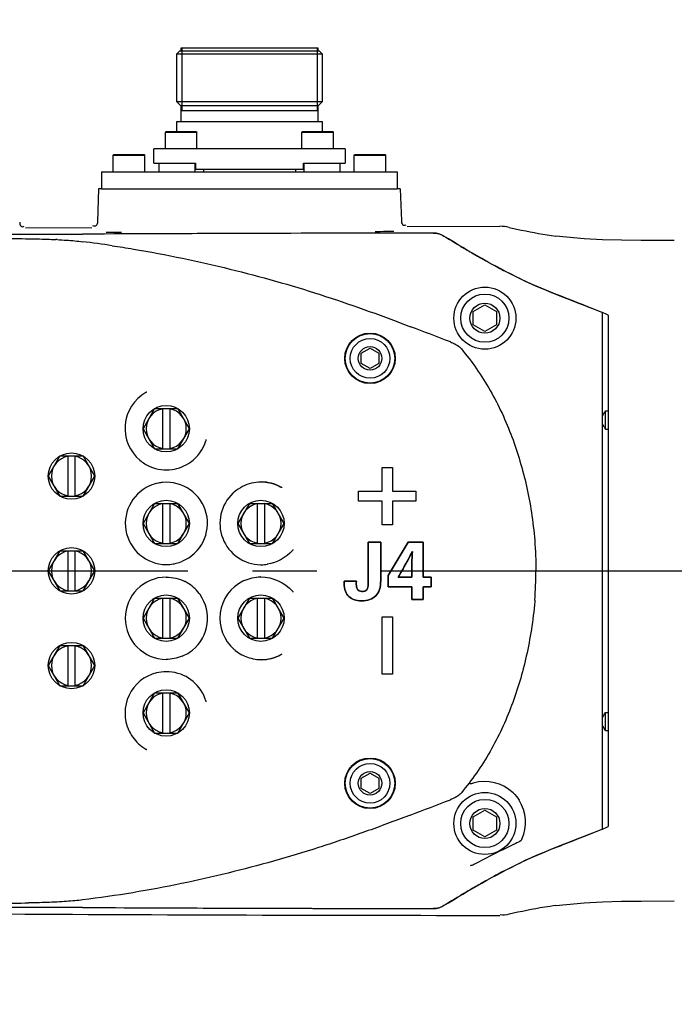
# Model space of a CAD drawing. Header units: millimetres. Extents: x 7426 to 8300, y 124 to 421.
# Tile 123 of 130: x 8198.91 to 8202.71, y 352.11 to 357.82. Entities that reach past the tile are written whole.
import ezdxf

# ---------------------------------------------------------------- set-up
doc = ezdxf.new("R2010")
doc.units = ezdxf.units.MM
doc.linetypes.add('BANKLINE1', pattern=[5.5, 4, -1.5])
doc.linetypes.add('CENTER', pattern=[0.6, 0.375, -0.075, 0.075, -0.075])
doc.layers.add('00_COMPONENTS', color=7, linetype='BANKLINE1')
doc.layers.add('外形图', color=7, linetype='Continuous')
doc.styles.add('微软雅黑', font='msyh.ttc')
doc.dimstyles.new('尺寸标注_1_30比例', dxfattribs={"dimtxt": 2.1, "dimasz": 1.7, "dimexe": 0.5, "dimexo": 0.4, "dimgap": 0.5, "dimtad": 1, "dimdec": 1, "dimlfac": 30, "dimdsep": 46, "dimtxsty": '微软雅黑', "dimcen": 0.09, "dimadec": 0, "dimazin": 0, "dimtp": 0.01, "dimtm": 0.01, "dimtfac": 1, "dimtdec": 1, "dimtofl": 0, "dimtmove": 0, "dimatfit": 3, "dimfxl": 1, "dimtolj": 1, "dimarcsym": 0})

# ---------------------------------------------------------------- blocks, each defined once
blk = doc.blocks.new('*D1496')
at = {"layer": 'Defpoints', "color": 0}
for p in [(8189.3816, 360.231), (8189.3816, 356.8145), (8212.4482, 352.4573)]:
    blk.add_point(p, dxfattribs=at)
at = {"layer": '外形图', "color": 0, "linetype": 'Continuous', "lineweight": -2}
for p, q in [((8189.3816, 357.2145), (8189.3816, 360.731)), ((8212.4482, 352.8573), (8212.4482, 360.731)), ((8210.7482, 360.231), (8191.0816, 360.231))]:
    blk.add_line(p, q, dxfattribs=at)
at = {"layer": '外形图', "color": 0}
for points in [[(8191.0816, 360.5143), (8191.0816, 359.9477), (8189.3816, 360.231)], [(8210.7482, 359.9477), (8210.7482, 360.5143), (8212.4482, 360.231)]]:
    blk.add_solid(points, dxfattribs=at)
at = {"layer": '外形图', "color": 0, "insert": (8200.0657, 362.9015), "char_height": 2.1, "attachment_point": 2, "style": '微软雅黑'}
blk.add_mtext('\\A1;\\A1;692', dxfattribs=at)
blk = doc.blocks.new('*D1503')
at = {"layer": '00_COMPONENTS', "color": 0, "linetype": 'ByBlock', "lineweight": -2, "ltscale": 20}
for p, q in [((8212.0482, 375.6253), (8161.8098, 375.6253)), ((8162.3098, 317.1573), (8162.3098, 373.9253)), ((8213.3816, 315.4573), (8161.8098, 315.4573))]:
    blk.add_line(p, q, dxfattribs=at)
at = {"layer": '00_COMPONENTS', "color": 0}
for points in [[(8162.5931, 373.9253), (8162.0264, 373.9253), (8162.3098, 375.6253)], [(8162.0264, 317.1573), (8162.5931, 317.1573), (8162.3098, 315.4573)]]:
    blk.add_solid(points, dxfattribs=at)
at = {"layer": 'Defpoints', "color": 0}
for p in [(8162.3098, 375.6253), (8212.4482, 375.6253), (8213.7816, 315.4573)]:
    blk.add_point(p, dxfattribs=at)
at = {"layer": '00_COMPONENTS', "color": 0, "insert": (8160.7184, 345.5413), "char_height": 2.1, "attachment_point": 5, "rotation": 90, "style": '微软雅黑'}
blk.add_mtext('\\A1;\\A1;1805', dxfattribs=at)

msp = doc.modelspace()

# ---------------------------------------------------------------- linework, layer by layer
at = {"layer": '00_COMPONENTS', "linetype": 'ByBlock', "ltscale": 20}
msp.add_arc((8212.4482, 332.124), 43.5013, 9, 259, dxfattribs=at)
at = {"layer": '外形图', "linetype": 'Continuous'}
for p, q in [((8199.8416, 357.6407), (8199.8249, 357.624)), ((8200.6549, 357.6407), (8199.8416, 357.6407)), ((8199.8499, 357.6573), (8199.8499, 357.6407)), ((8200.6466, 357.6573), (8199.8499, 357.6573)), ((8199.8552, 357.6573), (8199.8552, 357.295)), ((8200.6412, 357.6573), (8200.6412, 357.295)), ((8200.6466, 357.6407), (8200.6466, 357.6573)), ((8200.6716, 357.624), (8200.6549, 357.6407)), ((8199.8249, 357.624), (8199.8249, 357.349)), ((8200.6716, 357.624), (8199.8249, 357.624)), ((8200.6716, 357.349), (8200.6716, 357.624)), ((8199.8499, 357.324), (8199.8249, 357.349)), ((8199.8249, 357.349), (8200.6716, 357.349)), ((8199.8499, 357.324), (8199.8499, 357.2307)), ((8200.6466, 357.324), (8199.8499, 357.324)), ((8200.6466, 357.295), (8199.8499, 357.295)), ((8200.6716, 357.349), (8200.6466, 357.324)), ((8200.6466, 357.2307), (8200.6466, 357.324)), ((8199.8249, 357.2307), (8199.8249, 357.174)), ((8200.6716, 357.2307), (8199.8249, 357.2307)), ((8200.6716, 357.174), (8200.6716, 357.2307)), ((8199.7632, 357.174), (8199.7599, 357.1707)), ((8199.7599, 357.074), (8199.7599, 357.1707)), ((8199.7599, 357.1707), (8199.9432, 357.1707)), ((8199.7632, 357.174), (8199.9399, 357.174)), ((8199.9399, 357.174), (8199.9432, 357.1707)), ((8199.9432, 357.074), (8199.9432, 357.1707)), ((8200.5566, 357.174), (8200.5532, 357.1707)), ((8200.5532, 357.074), (8200.5532, 357.1707)), ((8200.5532, 357.1707), (8200.7366, 357.1707)), ((8200.5566, 357.174), (8200.7332, 357.174)), ((8200.7332, 357.174), (8200.7366, 357.1707)), ((8200.7366, 357.074), (8200.7366, 357.1707)), ((8199.6932, 356.9907), (8199.6932, 357.074)), ((8200.8032, 357.074), (8199.6932, 357.074)), ((8200.8032, 357.074), (8200.8032, 356.9907)), ((8199.4599, 357.0407), (8199.4566, 357.0373)), ((8199.4566, 356.9407), (8199.4566, 357.0373)), ((8199.4566, 357.0373), (8199.6399, 357.0373)), ((8199.4599, 357.0407), (8199.6366, 357.0407)), ((8199.6366, 357.0407), (8199.6399, 357.0373)), ((8199.6399, 356.9407), (8199.6399, 357.0373)), ((8200.8599, 357.0407), (8200.8566, 357.0373)), ((8200.8566, 356.9407), (8200.8566, 357.0373)), ((8200.8566, 357.0373), (8201.0399, 357.0373)), ((8200.8599, 357.0407), (8201.0366, 357.0407)), ((8201.0366, 357.0407), (8201.0399, 357.0373)), ((8201.0399, 356.9407), (8201.0399, 357.0373)), ((8199.6932, 356.9907), (8199.9349, 356.9907)), ((8199.7232, 356.9407), (8199.7232, 356.9907)), ((8199.9316, 356.9907), (8199.9316, 356.9407)), ((8199.9349, 356.9907), (8199.9349, 356.9557)), ((8199.9349, 356.9557), (8200.5616, 356.9557)), ((8199.9816, 356.9557), (8199.9816, 356.9407)), ((8200.5149, 356.9557), (8200.5149, 356.9407)), ((8200.5616, 356.9557), (8200.5616, 356.9907)), ((8200.5616, 356.9907), (8200.8032, 356.9907)), ((8200.5649, 356.9407), (8200.5649, 356.9907)), ((8200.7732, 356.9907), (8200.7732, 356.9407)), ((8199.3899, 356.9407), (8199.3899, 356.8407)), ((8199.3899, 356.9407), (8201.1066, 356.9407)), ((8201.1066, 356.9407), (8201.1066, 356.8407)), ((8199.3725, 356.8407), (8199.3658, 356.6501)), ((8199.3899, 356.8407), (8199.3725, 356.8407)), ((8199.3899, 356.8407), (8201.1066, 356.8407)), ((8199.4077, 356.8407), (8201.0888, 356.8407)), ((8201.124, 356.8407), (8201.1066, 356.8407)), ((8201.124, 356.8407), (8201.1305, 356.6558)), ((8198.9476, 356.6159), (8199.3327, 356.6179)), ((8201.1638, 356.6236), (8201.7027, 356.624)), ((8199.2794, 356.5784), (8198.7977, 356.5758)), ((8198.7977, 356.5758), (8199.2794, 356.5784)), ((8198.965, 356.5518), (8198.9723, 356.5517)), ((8201.315, 356.5845), (8201.2143, 356.5844)), ((8202.0882, 356.5604), (8202.0274, 356.5675)), ((8202.1918, 356.5514), (8202.0882, 356.5604)), ((8202.2983, 356.5457), (8202.1918, 356.5514)), ((8202.4083, 356.5426), (8202.2983, 356.5457)), ((8202.5227, 356.5412), (8202.4083, 356.5426)), ((8202.7149, 356.5407), (8202.5227, 356.5412)), ((8202.0093, 356.2381), (8202.0188, 356.2344)), ((8201.5474, 356.1296), (8201.6149, 356.1686)), ((8201.6149, 356.1686), (8201.6824, 356.1296)), ((8202.1461, 356.1843), (8202.1685, 356.1755)), ((8202.1685, 356.1755), (8202.1829, 356.1698)), ((8201.5474, 356.0517), (8201.5474, 356.1296)), ((8201.6824, 356.1296), (8201.6824, 356.0517)), ((8202.2982, 353.125), (8202.2982, 356.123)), ((8202.3316, 356.1088), (8202.3316, 353.1392)), ((8201.6149, 356.0127), (8201.5474, 356.0517)), ((8201.6824, 356.0517), (8201.6149, 356.0127)), ((8200.8974, 355.8867), (8200.9482, 355.916)), ((8200.8974, 355.828), (8200.8974, 355.8867)), ((8200.9482, 355.916), (8200.9991, 355.8867)), ((8200.9991, 355.8867), (8200.9991, 355.828)), ((8200.9482, 355.7986), (8200.8974, 355.828)), ((8200.9991, 355.828), (8200.9482, 355.7986)), ((8199.6521, 355.6621), (8199.6521, 355.6621)), ((8199.6976, 355.5657), (8199.6302, 355.449)), ((8199.6976, 355.5657), (8199.8323, 355.5657)), ((8199.7449, 355.3323), (8199.7449, 355.5657)), ((8199.7849, 355.5657), (8199.7849, 355.3323)), ((8199.8996, 355.449), (8199.8323, 355.5657)), ((8202.3149, 355.4463), (8202.3149, 355.5518)), ((8202.3149, 355.5518), (8202.3316, 355.5518)), ((8199.6302, 355.449), (8199.6976, 355.3323)), ((8199.8323, 355.3323), (8199.8996, 355.449)), ((8202.3149, 355.4463), (8202.3316, 355.4463)), ((8199.6976, 355.3323), (8199.8323, 355.3323)), ((8199.1476, 355.2907), (8199.0802, 355.174)), ((8199.1476, 355.2907), (8199.2823, 355.2907)), ((8199.1949, 355.0573), (8199.1949, 355.2907)), ((8199.2349, 355.2907), (8199.2349, 355.0573)), ((8199.3496, 355.174), (8199.2823, 355.2907)), ((8201.0182, 355.0863), (8201.0182, 355.224)), ((8201.0182, 355.0863), (8201.0182, 355.224)), ((8201.0182, 355.224), (8201.0782, 355.224)), ((8201.0182, 355.224), (8201.0782, 355.224)), ((8201.0782, 355.224), (8201.0782, 355.0863)), ((8201.0782, 355.224), (8201.0782, 355.0863)), ((8199.0802, 355.174), (8199.1476, 355.0573)), ((8199.2823, 355.0573), (8199.3496, 355.174)), ((8200.8816, 355.0284), (8200.8816, 355.0863)), ((8200.8816, 355.0284), (8200.8816, 355.0863)), ((8200.8816, 355.0863), (8201.0182, 355.0863)), ((8200.8816, 355.0863), (8201.0182, 355.0863)), ((8201.0782, 355.0863), (8201.2149, 355.0863)), ((8201.0782, 355.0863), (8201.2149, 355.0863)), ((8201.2149, 355.0863), (8201.2149, 355.0284)), ((8201.2149, 355.0863), (8201.2149, 355.0284)), ((8199.1476, 355.0573), (8199.2823, 355.0573)), ((8199.6976, 355.0157), (8199.6302, 354.899)), ((8199.6976, 355.0157), (8199.8323, 355.0157)), ((8199.7449, 354.7823), (8199.7449, 355.0157)), ((8199.7849, 355.0157), (8199.7849, 354.7823)), ((8199.8996, 354.899), (8199.8323, 355.0157)), ((8200.2476, 355.0157), (8200.1802, 354.899)), ((8200.2476, 355.0157), (8200.3823, 355.0157)), ((8200.2949, 354.7823), (8200.2949, 355.0157)), ((8200.3349, 355.0157), (8200.3349, 354.7823)), ((8200.4496, 354.899), (8200.3823, 355.0157)), ((8201.0182, 355.0284), (8200.8816, 355.0284)), ((8201.0182, 355.0284), (8200.8816, 355.0284)), ((8201.0182, 354.8907), (8201.0182, 355.0284)), ((8201.0182, 354.8907), (8201.0182, 355.0284)), ((8201.0782, 355.0284), (8201.0782, 354.8907)), ((8201.0782, 355.0284), (8201.0782, 354.8907)), ((8201.2149, 355.0284), (8201.0782, 355.0284)), ((8201.2149, 355.0284), (8201.0782, 355.0284)), ((8199.6302, 354.899), (8199.6976, 354.7823)), ((8199.8323, 354.7823), (8199.8996, 354.899)), ((8200.1802, 354.899), (8200.2476, 354.7823)), ((8200.3823, 354.7823), (8200.4496, 354.899)), ((8201.0782, 354.8907), (8201.0182, 354.8907)), ((8201.0782, 354.8907), (8201.0182, 354.8907)), ((8199.6976, 354.7823), (8199.8323, 354.7823)), ((8200.2476, 354.7823), (8200.3823, 354.7823)), ((8200.938, 354.7907), (8200.938, 354.549)), ((8200.938, 354.549), (8200.938, 354.7907)), ((8201.0104, 354.7907), (8200.938, 354.7907)), ((8200.938, 354.7907), (8201.0104, 354.7907)), ((8201.0104, 354.7907), (8201.0104, 354.5681)), ((8201.0104, 354.5681), (8201.0104, 354.7907)), ((8201.1701, 354.7907), (8201.0527, 354.5966)), ((8201.0527, 354.5966), (8201.1701, 354.7907)), ((8201.2576, 354.7907), (8201.1701, 354.7907)), ((8201.1701, 354.7907), (8201.2576, 354.7907)), ((8201.2576, 354.7907), (8201.2576, 354.5876)), ((8201.2576, 354.5876), (8201.2576, 354.7907)), ((8199.1476, 354.7407), (8199.0802, 354.624)), ((8199.1476, 354.7407), (8199.2823, 354.7407)), ((8199.1949, 354.5073), (8199.1949, 354.7407)), ((8199.2349, 354.7407), (8199.2349, 354.5073)), ((8199.3496, 354.624), (8199.2823, 354.7407)), ((8199.0802, 354.624), (8199.1476, 354.5073)), ((8199.2823, 354.5073), (8199.3496, 354.624)), ((8201.191, 354.6465), (8201.191, 354.5876)), ((8201.191, 354.5876), (8201.191, 354.6465)), ((8200.7982, 354.5634), (8200.7982, 354.553)), ((8200.7982, 354.553), (8200.7982, 354.5634)), ((8200.869, 354.5634), (8200.7982, 354.5634)), ((8200.7982, 354.5634), (8200.869, 354.5634)), ((8200.869, 354.5634), (8200.8686, 354.5516)), ((8200.8686, 354.5516), (8200.869, 354.5634)), ((8201.0527, 354.5966), (8201.0527, 354.5309)), ((8201.0527, 354.5309), (8201.0527, 354.5966)), ((8201.191, 354.5876), (8201.1111, 354.5876)), ((8201.1111, 354.5876), (8201.191, 354.5876)), ((8201.3036, 354.5876), (8201.2576, 354.5876)), ((8201.2576, 354.5876), (8201.3036, 354.5876)), ((8201.3036, 354.5876), (8201.3036, 354.5309)), ((8201.3036, 354.5309), (8201.3036, 354.5876)), ((8199.1476, 354.5073), (8199.2823, 354.5073)), ((8201.191, 354.5309), (8201.0527, 354.5309)), ((8201.0527, 354.5309), (8201.191, 354.5309)), ((8201.191, 354.5309), (8201.191, 354.4573)), ((8201.191, 354.4573), (8201.191, 354.5309)), ((8201.2576, 354.5309), (8201.2576, 354.4573)), ((8201.2576, 354.4573), (8201.2576, 354.5309)), ((8201.3036, 354.5309), (8201.2576, 354.5309)), ((8201.2576, 354.5309), (8201.3036, 354.5309)), ((8199.6976, 354.4657), (8199.6302, 354.349)), ((8199.6976, 354.4657), (8199.8323, 354.4657)), ((8199.7449, 354.2323), (8199.7449, 354.4657)), ((8199.7849, 354.4657), (8199.7849, 354.2323)), ((8199.8996, 354.349), (8199.8323, 354.4657)), ((8200.2476, 354.4657), (8200.1802, 354.349)), ((8200.2476, 354.4657), (8200.3823, 354.4657)), ((8200.2949, 354.2323), (8200.2949, 354.4657)), ((8200.3349, 354.4657), (8200.3349, 354.2323)), ((8200.4496, 354.349), (8200.3823, 354.4657)), ((8201.2576, 354.4573), (8201.191, 354.4573)), ((8201.191, 354.4573), (8201.2576, 354.4573)), ((8199.6302, 354.349), (8199.6976, 354.2323)), ((8199.8323, 354.2323), (8199.8996, 354.349)), ((8200.1802, 354.349), (8200.2476, 354.2323)), ((8200.3823, 354.2323), (8200.4496, 354.349)), ((8201.0182, 354.024), (8201.0182, 354.3573)), ((8201.0182, 354.024), (8201.0182, 354.3573)), ((8201.0182, 354.3573), (8201.0782, 354.3573)), ((8201.0182, 354.3573), (8201.0782, 354.3573)), ((8201.0782, 354.3573), (8201.0782, 354.024)), ((8201.0782, 354.3573), (8201.0782, 354.024)), ((8199.6976, 354.2323), (8199.8323, 354.2323)), ((8200.2476, 354.2323), (8200.3823, 354.2323)), ((8199.1476, 354.1907), (8199.0802, 354.074)), ((8199.1476, 354.1907), (8199.2823, 354.1907)), ((8199.1949, 353.9573), (8199.1949, 354.1907)), ((8199.2349, 354.1907), (8199.2349, 353.9573)), ((8199.3496, 354.074), (8199.2823, 354.1907)), ((8199.0802, 354.074), (8199.1476, 353.9573)), ((8199.2823, 353.9573), (8199.3496, 354.074)), ((8201.0782, 354.024), (8201.0182, 354.024)), ((8201.0782, 354.024), (8201.0182, 354.024)), ((8199.1476, 353.9573), (8199.2823, 353.9573)), ((8199.6976, 353.9157), (8199.6302, 353.799)), ((8199.6976, 353.9157), (8199.8323, 353.9157)), ((8199.7449, 353.6823), (8199.7449, 353.9157)), ((8199.7849, 353.9157), (8199.7849, 353.6823)), ((8199.8996, 353.799), (8199.8323, 353.9157)), ((8199.6302, 353.799), (8199.6976, 353.6823)), ((8199.8323, 353.6823), (8199.8996, 353.799)), ((8202.3149, 353.6963), (8202.3149, 353.8018)), ((8202.3149, 353.8018), (8202.3316, 353.8018)), ((8202.3149, 353.6963), (8202.3082, 353.7083)), ((8202.3149, 353.6963), (8202.3316, 353.6963)), ((8199.6976, 353.6823), (8199.8323, 353.6823)), ((8200.8974, 353.42), (8200.9482, 353.4494)), ((8200.8974, 353.3613), (8200.8974, 353.42)), ((8200.9482, 353.4494), (8200.9991, 353.42)), ((8200.9991, 353.42), (8200.9991, 353.3613)), ((8200.9482, 353.332), (8200.8974, 353.3613)), ((8200.9991, 353.3613), (8200.9482, 353.332)), ((8201.5474, 353.1963), (8201.6149, 353.2353)), ((8201.6149, 353.2353), (8201.6824, 353.1963)), ((8201.5474, 353.1184), (8201.5474, 353.1963)), ((8201.6824, 353.1963), (8201.6824, 353.1184)), ((8201.6149, 353.0794), (8201.5474, 353.1184)), ((8201.6824, 353.1184), (8201.6149, 353.0794)), ((8202.1673, 353.0721), (8202.1462, 353.0637)), ((8202.1826, 353.0781), (8202.1673, 353.0721)), ((8201.7999, 353.044), (8201.7916, 353.04)), ((8202.0196, 353.014), (8202.0084, 353.0095)), ((8198.7976, 352.6722), (8199.2794, 352.6696)), ((8199.2794, 352.6696), (8198.7976, 352.6722)), ((8198.9749, 352.6963), (8198.9644, 352.6962)), ((8199.1299, 352.7012), (8199.1248, 352.7009)), ((8201.2143, 352.6636), (8201.315, 352.6635)), ((8202.0274, 352.6805), (8202.0882, 352.6877)), ((8202.0882, 352.6877), (8202.1918, 352.6966)), ((8202.1918, 352.6966), (8202.2983, 352.7023)), ((8202.2983, 352.7023), (8202.4083, 352.7054)), ((8202.4083, 352.7054), (8202.5227, 352.7068)), ((8202.5227, 352.7068), (8202.7142, 352.7073))]:
    msp.add_line(p, q, dxfattribs=at)
at = {"layer": '外形图', "linetype": 'CENTER', "ltscale": 5}
msp.add_line((8192.0149, 354.624), (8216.5684, 354.624), dxfattribs=at)
at = {"layer": '外形图', "linetype": 'Continuous'}
msp.add_lwpolyline([(8201.5258, 353.3907), (8201.5282, 353.3893), (8201.5312, 353.3889), (8201.5346, 353.3891), (8201.5384, 353.3897), (8201.5426, 353.3906), (8201.5472, 353.3918)], dxfattribs=at)
for centre, radius in [((8201.6149, 356.0907), 0.18), ((8201.6149, 356.0907), 0.14), ((8201.6149, 356.0907), 0.0873), ((8200.9482, 355.8573), 0.1467), ((8200.9482, 355.8573), 0.1438), ((8200.9482, 355.8573), 0.115), ((8200.9482, 355.8573), 0.0684), ((8199.7649, 355.449), 0.1347), ((8199.2149, 355.174), 0.1347), ((8199.7649, 354.899), 0.1347), ((8200.3149, 354.899), 0.1347), ((8199.2149, 354.624), 0.1347), ((8199.7649, 354.349), 0.1347), ((8200.3149, 354.349), 0.1347), ((8199.2149, 354.074), 0.1347), ((8199.7649, 353.799), 0.1347), ((8200.9482, 353.3907), 0.1467), ((8200.9482, 353.3907), 0.1438), ((8200.9482, 353.3907), 0.115), ((8200.9482, 353.3907), 0.0684), ((8201.6149, 353.1573), 0.18), ((8201.6149, 353.1573), 0.14), ((8201.6149, 353.1573), 0.0873)]:
    msp.add_circle(centre, radius, dxfattribs=at)
for centre, radius, start, end in [((8201.7027, 356.3917), 0.2323, 76.83, 89.9995), ((8201.828, -154.0532), 510.638, 90.057557, 90.285963), ((8201.8337, -155.6402), 512.225, 90.069279, 90.285719), ((8205.5233, 363.2474), 7.8618, 238.17412, 238.92327), ((8198.9613, 353.2043), 3.3468, 87.0831, 87.2241), ((8198.3789, 349.2665), 7.3238, 81.58749, 82.93597), ((8204.8134, 362.0738), 6.4903, 238.94303, 239.17376), ((8204.4132, 361.4012), 5.7076, 239.1636, 239.931), ((8204.0692, 360.8085), 5.0223, 239.9393, 240.41), ((8203.8402, 360.4045), 4.5579, 240.4061, 241.1767), ((8203.6368, 360.0352), 4.1362, 241.1783, 241.9555), ((8203.4967, 359.7725), 3.8386, 241.9572, 242.6526), ((8203.3436, 359.4749), 3.5039, 242.6403, 244.3233), ((8200.8331, 352.6309), 3.787, 66.6909, 67.2389), ((8161.7999, 252.7684), 110.5277, 68.996996, 69.125179), ((8201.3835, 355.8241), 0.13, 52.5687, 53.6167), ((8199.7662, 355.4503), 0.2406, 119.6916, 230.1379), ((8199.75, 355.477), 0.2093, 118.6897, 119.4788), ((8199.7505, 355.4763), 0.2102, 117.8987, 118.6897), ((8199.7649, 355.449), 0.1167, 99.8709, 260.1291), ((8199.7649, 355.449), 0.1167, 279.8709, 80.1291), ((8203.3617, 356.0512), 1.2091, 209.3841, 210.0242), ((8199.7877, 355.4428), 0.2175, 342.9416, 343.5706), ((8199.7871, 355.443), 0.2181, 343.5708, 344.7358), ((8199.2149, 355.174), 0.1167, 99.8709, 260.1291), ((8199.2149, 355.174), 0.1167, 279.8709, 80.1291), ((8199.7667, 355.4512), 0.2416, 230.1926, 246.4794), ((8199.7663, 355.4512), 0.2415, 246.5617, 262.5842), ((8199.766, 355.4511), 0.2413, 262.6575, 277.7865), ((8199.7662, 354.8988), 0.2394, 101.2473, 113.897), ((8199.766, 354.8994), 0.2388, 95.4135, 101.2262), ((8199.766, 354.8997), 0.2385, 292.668, 95.4116), ((8200.3166, 354.8994), 0.2399, 90.3971, 116.8971), ((8200.3166, 354.8992), 0.2402, 84.1603, 90.3934), ((8200.3149, 354.899), 0.2411, 61.3203, 89.5046), ((8199.7661, 354.8994), 0.2388, 114.2271, 274.8865), ((8199.7659, 354.8997), 0.2384, 113.9166, 114.2192), ((8200.3166, 354.8993), 0.24, 133.1273, 269.0612), ((8200.3162, 354.8997), 0.2395, 130.6661, 133.13), ((8200.3171, 354.8986), 0.2409, 116.924, 130.6427), ((8200.325, 354.9162), 0.2212, 60.9391, 61.4749), ((8200.3244, 354.9152), 0.2223, 59.4978, 60.9384), ((8199.7649, 354.899), 0.1167, 99.8709, 260.1291), ((8199.7649, 354.899), 0.1167, 279.8709, 80.1291), ((8200.3149, 354.899), 0.1167, 99.8709, 260.1291), ((8200.3149, 354.899), 0.1167, 279.8709, 80.1291), ((8199.2149, 354.624), 0.1167, 99.8709, 260.1291), ((8199.2149, 354.624), 0.1167, 279.8709, 80.1291), ((8200.3311, 354.8859), 0.2203, 319.2175, 319.7763), ((8200.3303, 354.8866), 0.2213, 319.7769, 321.142), ((8199.7657, 354.9007), 0.2401, 274.9413, 292.6092), ((8200.3166, 354.8969), 0.2376, 269.0546, 269.5943), ((8200.3166, 354.8983), 0.239, 269.5987, 270.2139), ((8200.3166, 354.8998), 0.2405, 270.2199, 278.4596), ((8199.7326, 354.6234), 2.1788, 355.5065, 0.0161), ((8199.7661, 354.3487), 0.2388, 90.2775, 269.7225), ((8199.7663, 354.3494), 0.238, 62.8143, 63.2468), ((8199.7655, 354.348), 0.2396, 51.0618, 62.7985), ((8200.3166, 354.3487), 0.24, 116.2021, 229.0441), ((8200.3164, 354.3491), 0.2396, 114.4993, 116.205), ((8200.3166, 354.3505), 0.2382, 90.4033, 90.8501), ((8199.7666, 354.3494), 0.2379, 48.5149, 51.047), ((8199.7655, 354.3483), 0.2394, 37.023, 48.5025), ((8200.3316, 354.3625), 0.2196, 40.2222, 40.7814), ((8200.3306, 354.3617), 0.2209, 38.8206, 40.2213), ((8199.7649, 354.349), 0.1167, 99.8709, 260.1291), ((8199.7649, 354.349), 0.1167, 279.8709, 80.1291), ((8199.7659, 354.3487), 0.2388, 309.3948, 35.0172), ((8199.7667, 354.3492), 0.2379, 35.0147, 37.0067), ((8200.3149, 354.349), 0.1167, 99.8709, 260.1291), ((8200.3149, 354.349), 0.1167, 279.8709, 80.1291), ((8199.2149, 354.074), 0.1167, 99.8709, 260.1291), ((8199.2149, 354.074), 0.1167, 279.8709, 80.1291), ((8199.7656, 354.3492), 0.2394, 296.8359, 306.0821), ((8199.7663, 354.3481), 0.2381, 306.0934, 309.4033), ((8200.316, 354.348), 0.2391, 229.0422, 231.0941), ((8200.317, 354.3493), 0.2407, 231.1074, 241.8429), ((8199.7661, 354.3483), 0.2384, 292.4667, 296.8325), ((8200.3164, 354.3483), 0.2395, 241.8529, 245.6437), ((8200.3166, 354.3489), 0.2402, 245.6492, 255.7254), ((8200.3164, 354.3484), 0.2396, 255.7408, 258.9796), ((8200.3167, 354.3496), 0.2409, 258.9801, 269.1064), ((8200.3166, 354.3468), 0.2381, 269.1238, 269.6011), ((8200.3165, 354.3491), 0.2404, 269.61, 277.8462), ((8200.3149, 354.349), 0.2411, 270.4954, 298.6797), ((8200.3163, 354.3495), 0.2408, 277.8782, 291.9098), ((8200.3165, 354.3489), 0.2402, 291.9378, 298.3666), ((8200.3251, 354.3316), 0.2209, 298.5253, 299.0612), ((8200.3245, 354.3327), 0.2221, 299.062, 300.516), ((8199.7661, 353.7978), 0.2405, 97.5221, 198.6209), ((8199.766, 353.7969), 0.2414, 82.2213, 97.4693), ((8199.7659, 353.7979), 0.2404, 17.2222, 82.1782), ((8199.7649, 353.799), 0.1167, 99.8709, 260.1291), ((8199.7649, 353.799), 0.1167, 279.8709, 80.1291), ((8199.7876, 353.8052), 0.2175, 16.4295, 17.0584), ((8199.7871, 353.8051), 0.2181, 15.2649, 16.4293), ((8199.7657, 353.7976), 0.2401, 198.6056, 199.6116), ((8199.7666, 353.798), 0.2411, 199.6205, 209.3728), ((8199.7662, 353.7978), 0.2407, 233.7488, 240.3144), ((8199.7501, 353.7712), 0.2096, 240.5211, 241.3096), ((8199.7505, 353.7718), 0.2103, 241.3096, 242.0969), ((8201.6127, 353.1594), 0.2415, 46.5713, 105.7478), ((8162.8716, 453.6817), 107.5315, 290.87145, 291.004243), ((8201.3835, 353.4239), 0.13, 306.4904, 307.3608), ((8201.6132, 353.1645), 0.238, 335.7011, 32.345), ((8200.8327, 356.618), 3.788, 292.7613, 293.3091), ((8203.3436, 349.7732), 3.5039, 115.6767, 117.3596), ((8203.8435, 348.8376), 4.5647, 118.8237, 119.6139), ((8203.6374, 349.2117), 4.1375, 118.0504, 118.8216), ((8203.4972, 349.4745), 3.8397, 117.3474, 118.0489), ((8204.4309, 347.8166), 5.7426, 120.07056, 120.88508), ((8204.0733, 348.4323), 5.0306, 119.6094, 120.0604), ((8205.5233, 346.0006), 7.8618, 121.07671, 121.82588), ((8204.8367, 347.1354), 6.5356, 120.87284, 121.05647), ((8198.8535, 361.0701), 8.3747, 269.62039, 270.75918), ((8201.8337, 864.8892), 512.2259, 269.714282, 269.930721), ((8201.8279, 863.2835), 510.6203, 269.714034, 269.942447), ((8201.6104, 816.9702), 464.3462, 269.285381, 270.011388)]:
    msp.add_arc(centre, radius, start, end, dxfattribs=at)
for points, knots in [([(8198.9141, 356.6481), (8198.9143, 356.6403), (8198.9156, 356.6231), (8198.9358, 356.6201), (8198.941, 356.6242)], [0, 0, 0, 0, 0.541334, 1, 1, 1, 1]), ([(8199.3658, 356.6501), (8199.3655, 356.6424), (8199.3644, 356.6253), (8199.3443, 356.6222), (8199.3391, 356.6262)], [0, 0, 0, 0, 0.540717, 1, 1, 1, 1]), ([(8201.1305, 356.6558), (8201.1307, 356.648), (8201.1319, 356.6309), (8201.1521, 356.6279), (8201.1573, 356.6319)], [0, 0, 0, 0, 0.541083, 1, 1, 1, 1]), ([(8201.7556, 356.6179), (8201.7794, 356.6123), (8201.8694, 356.5922), (8201.9603, 356.5763), (8202.0274, 356.5675)], [0, 0, 0, 0, 0.26523, 1, 1, 1, 1]), ([(8198.798, 356.5524), (8198.8238, 356.5526), (8198.8735, 356.5527), (8198.9292, 356.5523), (8198.9591, 356.5519), (8198.965, 356.5518)], [0, 0, 0, 0, 0.464052, 0.892555, 1, 1, 1, 1]), ([(8198.9723, 356.5517), (8198.9859, 356.5515), (8199.0201, 356.5509), (8199.0704, 356.5495), (8199.1071, 356.5479), (8199.1233, 356.5472)], [0, 0, 0, 0, 0.271386, 0.677828, 1, 1, 1, 1]), ([(8199.4163, 356.5905), (8199.4229, 356.5904), (8199.4523, 356.59), (8199.4818, 356.5899), (8199.5047, 356.59)], [0, 0, 0, 0, 0.224134, 1, 1, 1, 1]), ([(8200.9777, 356.5946), (8200.9875, 356.5946), (8201.0238, 356.5947), (8201.0601, 356.5952), (8201.0865, 356.5958)], [0, 0, 0, 0, 0.27215, 1, 1, 1, 1]), ([(8199.1316, 356.5467), (8199.1493, 356.5458), (8199.1835, 356.5438), (8199.2329, 356.5399), (8199.2644, 356.5365), (8199.2796, 356.5347)], [0, 0, 0, 0, 0.359518, 0.691022, 1, 1, 1, 1]), ([(8199.4504, 356.5114), (8199.4918, 356.5053), (8199.6289, 356.4838), (8199.8576, 356.4408), (8200.1327, 356.378), (8200.3989, 356.3078), (8200.6582, 356.2294), (8200.9126, 356.1427), (8201.0868, 356.0779), (8201.1771, 356.0437), (8201.1839, 356.0411)], [0, 0, 0, 0, 0.069708, 0.231357, 0.387658, 0.540052, 0.690118, 0.839079, 0.987851, 1, 1, 1, 1]), ([(8201.4395, 355.9418), (8201.4397, 355.9417), (8201.447, 355.9378), (8201.4541, 355.9335), (8201.4606, 355.9287)], [0, 0, 0, 0, 0.030721, 1, 1, 1, 1]), ([(8201.4784, 355.9123), (8201.5093, 355.8752), (8201.5688, 355.7973), (8201.6479, 355.6722), (8201.7162, 355.5394), (8201.7736, 355.4016), (8201.8207, 355.2601), (8201.8585, 355.1137), (8201.8875, 354.9601), (8201.9068, 354.7962), (8201.9114, 354.6828), (8201.9114, 354.624)], [0, 0, 0, 0, 0.104501, 0.212008, 0.320091, 0.42753, 0.534666, 0.642864, 0.754648, 0.87276, 1, 1, 1, 1]), ([(8201.9047, 354.4527), (8201.9045, 354.4507), (8201.9, 354.3937), (8201.8871, 354.2852), (8201.8577, 354.1305), (8201.8194, 353.9836), (8201.7721, 353.8425), (8201.7148, 353.7057), (8201.6468, 353.574), (8201.5682, 353.4499), (8201.5091, 353.3725), (8201.4784, 353.3357)], [0, 0, 0, 0, 0.005062, 0.141142, 0.269829, 0.393859, 0.51577, 0.637378, 0.759744, 0.881586, 1, 1, 1, 1]), ([(8201.4406, 353.3068), (8201.4404, 353.3068), (8201.4321, 353.3024), (8201.4235, 353.2986), (8201.4149, 353.2953)], [0, 0, 0, 0, 0.017049, 1, 1, 1, 1]), ([(8201.1821, 353.2062), (8201.1751, 353.2036), (8201.0833, 353.1687), (8200.9063, 353.103), (8200.6488, 353.0156), (8200.3881, 352.9372), (8200.1228, 352.8676), (8199.8505, 352.8059), (8199.5689, 352.7531), (8199.3771, 352.7255), (8199.2796, 352.7134)], [0, 0, 0, 0, 0.011446, 0.149456, 0.28744, 0.425372, 0.563926, 0.704959, 0.850462, 1, 1, 1, 1]), ([(8201.5513, 352.9188), (8201.5477, 352.9169), (8201.5403, 352.9141), (8201.5326, 352.9125), (8201.5289, 352.9121)], [0, 0, 0, 0, 0.524406, 1, 1, 1, 1]), ([(8199.1248, 352.7009), (8199.1083, 352.7001), (8199.0714, 352.6986), (8199.0214, 352.6972), (8198.9879, 352.6965), (8198.9749, 352.6963)], [0, 0, 0, 0, 0.329719, 0.739486, 1, 1, 1, 1]), ([(8199.2796, 352.7134), (8199.2646, 352.7115), (8199.2332, 352.7082), (8199.1841, 352.7042), (8199.1492, 352.7022), (8199.1307, 352.7012), (8199.1299, 352.7012)], [0, 0, 0, 0, 0.302767, 0.629805, 0.982693, 1, 1, 1, 1]), ([(8202.0274, 352.6805), (8202.0057, 352.6776), (8201.9145, 352.6645), (8201.824, 352.6462), (8201.7556, 352.6301)], [0, 0, 0, 0, 0.237511, 1, 1, 1, 1])]:
    msp.add_open_spline(points, degree=3, knots=knots, dxfattribs=at)
for points in [[(8201.3774, 356.5676), (8201.3591, 356.5789), (8201.3366, 356.5845), (8201.315, 356.5845)], [(8201.315, 356.5845), (8201.3263, 356.5845), (8201.3376, 356.5831), (8201.3485, 356.5801)], [(8201.3485, 356.5801), (8201.3586, 356.5773), (8201.3685, 356.5731), (8201.3774, 356.5676)], [(8201.8254, 356.317), (8201.6712, 356.3911), (8201.5229, 356.4774), (8201.3774, 356.5676)], [(8201.8254, 356.317), (8201.9789, 356.2431), (8202.1412, 356.1889), (8202.2982, 356.123)], [(8201.8254, 356.317), (8201.8855, 356.2881), (8201.9473, 356.2628), (8202.0093, 356.2381)], [(8202.0188, 356.2344), (8202.0612, 356.2176), (8202.1037, 356.201), (8202.1461, 356.1843)], [(8202.1829, 356.1698), (8202.2215, 356.1545), (8202.26, 356.1391), (8202.2982, 356.123)], [(8201.4149, 355.9527), (8201.4232, 355.9495), (8201.4315, 355.9459), (8201.4395, 355.9418)], [(8201.4625, 355.9273), (8201.4683, 355.9229), (8201.4737, 355.9179), (8201.4784, 355.9123)], [(8202.2981, 355.5213), (8202.3033, 355.5317), (8202.3091, 355.5417), (8202.3149, 355.5518)], [(8202.3082, 355.458), (8202.3047, 355.4642), (8202.3013, 355.4703), (8202.2982, 355.4767)], [(8199.9056, 355.2545), (8199.9473, 355.2842), (8199.9804, 355.3301), (8199.9956, 355.379)], [(8199.7987, 355.212), (8199.8367, 355.2172), (8199.8744, 355.2322), (8199.9056, 355.2545)], [(8200.341, 355.1381), (8200.3721, 355.1349), (8200.4031, 355.1254), (8200.4306, 355.1105)], [(8200.4979, 354.7421), (8200.4615, 354.7001), (8200.4068, 354.6701), (8200.3519, 354.662)], [(8201.1111, 354.5876), (8201.1316, 354.6187), (8201.1592, 354.6686), (8201.1942, 354.7368)], [(8201.1942, 354.7368), (8201.1706, 354.6909), (8201.1504, 354.6532), (8201.1335, 354.624)], [(8201.1942, 354.7368), (8201.1919, 354.7008), (8201.191, 354.6707), (8201.191, 354.6465)], [(8201.191, 354.6465), (8201.191, 354.6707), (8201.1919, 354.7008), (8201.1942, 354.7368)], [(8201.1335, 354.624), (8201.1252, 354.6099), (8201.1178, 354.5977), (8201.1111, 354.5876)], [(8199.7649, 354.5875), (8199.8021, 354.5876), (8199.8403, 354.5786), (8199.8735, 354.5619)], [(8200.2171, 354.5671), (8200.2469, 354.5807), (8200.2803, 354.5882), (8200.3131, 354.5887)], [(8200.3149, 354.5887), (8200.3818, 354.5891), (8200.454, 354.5565), (8200.4979, 354.506)], [(8200.7982, 354.553), (8200.7982, 354.5163), (8200.8073, 354.4901), (8200.8254, 354.4741)], [(8200.8254, 354.4741), (8200.8073, 354.4901), (8200.7982, 354.5163), (8200.7982, 354.553)], [(8200.8999, 354.504), (8200.879, 354.504), (8200.8673, 354.5198), (8200.8686, 354.5516)], [(8200.8686, 354.5516), (8200.8673, 354.5198), (8200.879, 354.504), (8200.8999, 354.504)], [(8200.9817, 354.4789), (8201.0007, 354.498), (8201.0104, 354.5277), (8201.0104, 354.5681)], [(8201.0104, 354.5681), (8201.0104, 354.5277), (8201.0007, 354.498), (8200.9817, 354.4789)], [(8200.9291, 354.5145), (8200.9231, 354.5075), (8200.9134, 354.504), (8200.8999, 354.504)], [(8200.8999, 354.504), (8200.9134, 354.504), (8200.9231, 354.5075), (8200.9291, 354.5145)], [(8200.938, 354.549), (8200.938, 354.533), (8200.935, 354.5214), (8200.9291, 354.5145)], [(8200.9291, 354.5145), (8200.935, 354.5214), (8200.938, 354.533), (8200.938, 354.549)], [(8200.8254, 354.4741), (8200.8435, 354.458), (8200.8676, 354.4501), (8200.8981, 354.4501)], [(8200.8981, 354.4501), (8200.8676, 354.4501), (8200.8435, 354.458), (8200.8254, 354.4741)], [(8200.8981, 354.4501), (8200.9347, 354.4501), (8200.9626, 354.4597), (8200.9817, 354.4789)], [(8200.9817, 354.4789), (8200.9626, 354.4597), (8200.9347, 354.4501), (8200.8981, 354.4501)], [(8199.8572, 354.128), (8199.8282, 354.116), (8199.7963, 354.1097), (8199.7649, 354.1099)], [(8202.298, 353.7714), (8202.3026, 353.782), (8202.3091, 353.7917), (8202.3149, 353.8018)], [(8202.3082, 353.7083), (8202.3048, 353.7144), (8202.3012, 353.7204), (8202.2979, 353.7266)], [(8199.5565, 353.6797), (8199.5731, 353.6502), (8199.5966, 353.6238), (8199.6239, 353.6037)], [(8201.4608, 353.3194), (8201.4544, 353.3147), (8201.4476, 353.3105), (8201.4406, 353.3068)], [(8201.4784, 353.3357), (8201.4737, 353.3301), (8201.4682, 353.3251), (8201.4624, 353.3206)], [(8201.7788, 353.3348), (8201.7923, 353.322), (8201.8043, 353.3075), (8201.8143, 353.2918)], [(8202.2982, 353.125), (8202.1412, 353.0591), (8201.9789, 353.0049), (8201.8254, 352.931)], [(8202.2982, 353.125), (8202.2599, 353.1089), (8202.2213, 353.0934), (8202.1826, 353.0781)], [(8201.8301, 353.0665), (8201.8252, 353.0556), (8201.8124, 353.0486), (8201.8008, 353.0457)], [(8202.1462, 353.0637), (8202.104, 353.0471), (8202.0617, 353.0307), (8202.0196, 353.014)], [(8201.7916, 353.04), (8201.7106, 353.0015), (8201.6306, 352.9607), (8201.5513, 352.9188)], [(8202.0084, 353.0095), (8201.9467, 352.985), (8201.8852, 352.9598), (8201.8254, 352.931)], [(8201.3774, 352.6805), (8201.5229, 352.7706), (8201.6712, 352.8569), (8201.8254, 352.931)], [(8201.315, 352.6635), (8201.3366, 352.6635), (8201.3591, 352.6691), (8201.3774, 352.6805)], [(8201.3485, 352.668), (8201.3376, 352.665), (8201.3263, 352.6635), (8201.315, 352.6635)], [(8201.3774, 352.6805), (8201.3685, 352.6749), (8201.3586, 352.6707), (8201.3485, 352.668)], [(8201.7556, 352.6302), (8201.7388, 352.6262), (8201.7203, 352.6222), (8201.7038, 352.6275)]]:
    msp.add_open_spline(points, degree=3, dxfattribs=at)

# ---------------------------------------------------------------- dimensions: what is measured, and where the dimension line sits
at = {"layer": '00_COMPONENTS', "linetype": 'ByBlock', "ltscale": 20}
dim = msp.add_linear_dim(base=(8162.3098, 375.6253), p1=(8213.7816, 315.4573), p2=(8212.4482, 375.6253), angle=90, text='\\A1;1805', dimstyle='尺寸标注_1_30比例', dxfattribs=at)
dim.commit()
dim.dimension.update_dxf_attribs({"geometry": '*D1503', "text_midpoint": (8160.7184, 345.5413)})
at = {"layer": '外形图', "linetype": 'Continuous'}
dim = msp.add_linear_dim(base=(8189.3816, 360.231), p1=(8212.4482, 352.4573), p2=(8189.3816, 356.8145), angle=180, text='\\A1;692', dimstyle='尺寸标注_1_30比例', dxfattribs=at)
dim.commit()
dim.dimension.update_dxf_attribs({"geometry": '*D1496', "text_midpoint": (8200.0657, 360.231), "dimtype": 160})

doc.saveas('drawing.dxf')
